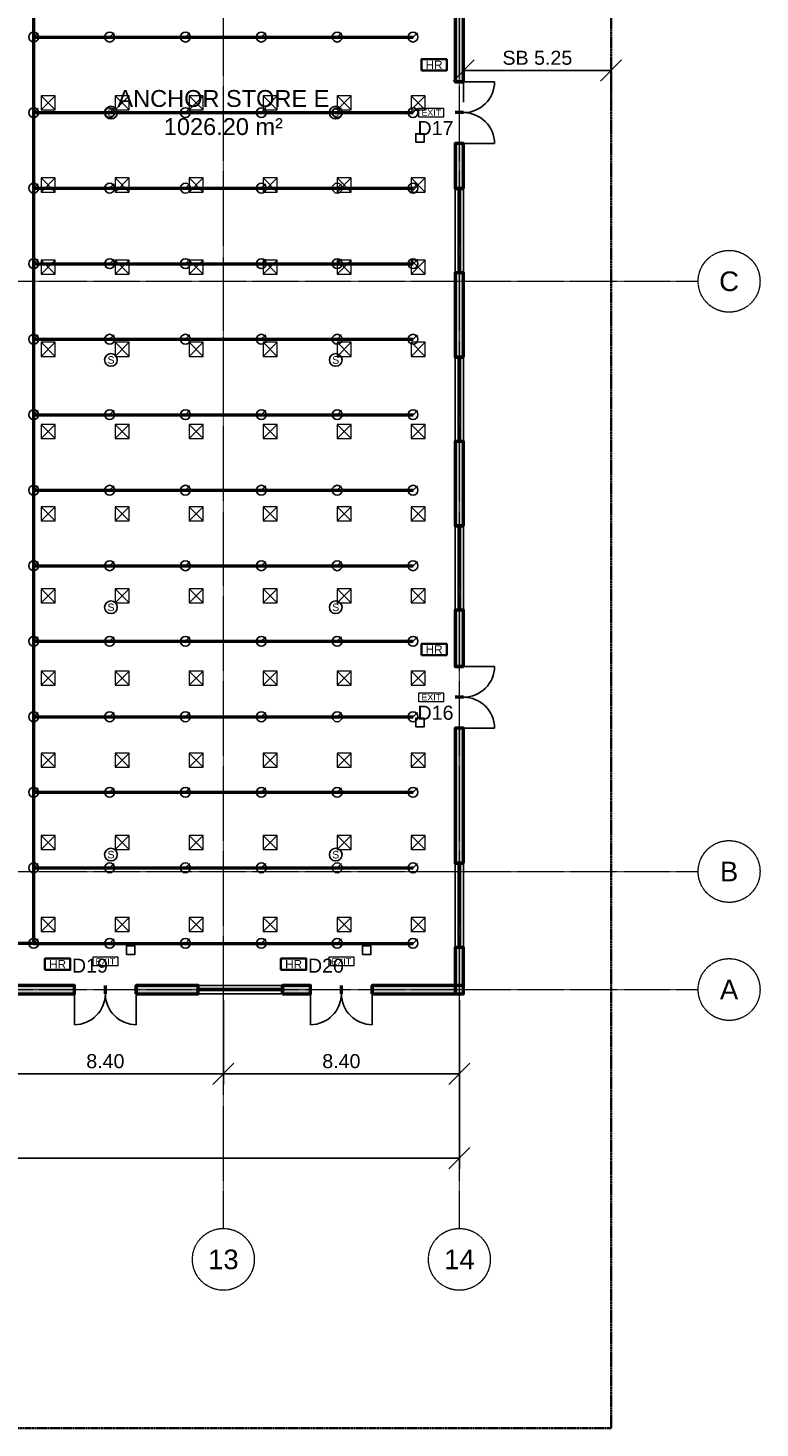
# Model space of a CAD drawing. Header units: millimetres. Extents: x -5300 to 125300, y -375 to 90375.
# Tile 8 of 10: x 99246 to 125300, y 0 to 49812. Entities that reach past the tile are written whole.
import ezdxf
from ezdxf.enums import TextEntityAlignment as Align

# ---------------------------------------------------------------- set-up
doc = ezdxf.new("R2010")
doc.units = ezdxf.units.MM
doc.linetypes.add('CENTER', pattern=[5.08, 3.175, -0.635, 0.635, -0.635])
doc.linetypes.add('PHANTOM', pattern=[6.35, 3.175, -0.635, 0.635, -0.635, 0.635, -0.635])
for name, color, linetype, lineweight in [('ACHURADO', 8, 'Continuous', 9), ('COTAS', 1, 'Continuous', 18), ('E-ANNO-TEXT', 52, 'Continuous', 18), ('E-FALM', 230, 'Continuous', 25), ('E-LITE-EMER', 40, 'Continuous', 18), ('EJES', 1, 'CENTER', 13), ('ETIQUETAS', 2, 'Continuous', 18), ('FP-ANNO-TEXT', 14, 'Continuous', 18), ('FP-HOSE', 20, 'Continuous', 35), ('FP-SPRK-HEAD', 1, 'Continuous', 25), ('FP-SPRK-PIPE', 12, 'Continuous', 50), ('LIMITE-PREDIO', 1, 'PHANTOM', 35), ('LOCALES', 2, 'Continuous', 18), ('M-HVAC-SCD', 4, 'Continuous', 18), ('MUROS', 7, 'Continuous', 50), ('PUERTAS', 3, 'Continuous', 25), ('VENTANAS', 5, 'Continuous', 25)]:
    doc.layers.add(name, color=color, linetype=linetype, lineweight=lineweight)
doc.styles.add('MX-ARIAL', font='arial.ttf')
doc.dimstyles.new('MX-100-M', dxfattribs={"dimscale": 250, "dimtxt": 2, "dimasz": 1.5, "dimexe": 1.5, "dimexo": 1.5, "dimgap": 0.8, "dimtad": 1, "dimlfac": 0.001, "dimzin": 0, "dimdsep": 46, "dimtxsty": 'MX-ARIAL', "dimtsz": 1.5, "dimcen": 2.5, "dimclrd": 256, "dimclre": 256, "dimclrt": 256, "dimazin": 3, "dimtfac": 1, "dimtmove": 0, "dimatfit": 3})

msp = doc.modelspace()

# ---------------------------------------------------------------- hatches: boundary and pattern name
at = {"layer": 'ACHURADO'}
for points in [[(114750, 47900), (114750, 53100), (114450, 53100), (114450, 47900)], [(114750, 44100), (114750, 45700), (114450, 45700), (114450, 44100)], [(114750, 38100), (114750, 41100), (114450, 41100), (114450, 38100)], [(114750, 32100), (114750, 35100), (114450, 35100), (114450, 32100)], [(114750, 27100), (114750, 29100), (114450, 29100), (114450, 27100)], [(114750, 20100), (114750, 24900), (114450, 24900), (114450, 20100)], [(114750, 15450), (114750, 17100), (114450, 17100), (114450, 15450)], [(92100, 15450), (100900, 15450), (100900, 15750), (92100, 15750)], [(103100, 15450), (105300, 15450), (105300, 15750), (103100, 15750)], [(108300, 15450), (109300, 15450), (109300, 15750), (108300, 15750)], [(111500, 15450), (114750, 15450), (114750, 15750), (111500, 15750)]]:
    msp.add_hatch(color=256, dxfattribs=at).paths.add_polyline_path(points)

# ---------------------------------------------------------------- linework, layer by layer
at = {"layer": 'E-FALM'}
for points in [[(113050, 45750), (113350, 45750), (113350, 46050), (113050, 46050)], [(113050, 24950), (113350, 24950), (113350, 25250), (113050, 25250)], [(102750, 16850), (103050, 16850), (103050, 17150), (102750, 17150)], [(111150, 16850), (111450, 16850), (111450, 17150), (111150, 17150)]]:
    msp.add_lwpolyline(points, close=True, dxfattribs=at)
for centre in [(102200, 46800), (110200, 46800), (102200, 38000), (110200, 38000), (102200, 29200), (110200, 29200), (102200, 20400), (110200, 20400)]:
    msp.add_circle(centre, 225, dxfattribs=at)
at = {"layer": 'E-LITE-EMER'}
for points in [[(113150, 46650), (114050, 46650), (114050, 46950), (113150, 46950)], [(113150, 25850), (114050, 25850), (114050, 26150), (113150, 26150)], [(101550, 16450), (102450, 16450), (102450, 16750), (101550, 16750)], [(109950, 16450), (110850, 16450), (110850, 16750), (109950, 16750)]]:
    msp.add_lwpolyline(points, close=True, dxfattribs=at)
at = {"layer": 'EJES'}
for p, q in [((106200, 7100), (106200, 86500)), ((114600, 7100), (114600, 86500)), ((-3100, 40800), (123100, 40800)), ((-3100, 19800), (123100, 19800)), ((-3100, 15600), (123100, 15600))]:
    msp.add_line(p, q, dxfattribs=at)
for centre in [(124200, 40800), (124200, 19800), (124200, 15600), (106200, 6000), (114600, 6000)]:
    msp.add_circle(centre, 1100, dxfattribs=at)
at = {"layer": 'FP-HOSE'}
for points in [[(113250, 48300), (114150, 48300), (114150, 48700), (113250, 48700)], [(113250, 27500), (114150, 27500), (114150, 27900), (113250, 27900)], [(99850, 16300), (100750, 16300), (100750, 16700), (99850, 16700)], [(108250, 16300), (109150, 16300), (109150, 16700), (108250, 16700)]]:
    msp.add_lwpolyline(points, close=True, dxfattribs=at)
at = {"layer": 'FP-SPRK-HEAD'}
for p, q in [((99450, 49486.957), (99607.5, 49644.457)), ((102150, 49486.957), (102307.5, 49644.457)), ((104850, 49486.957), (105007.5, 49644.457)), ((107550, 49486.957), (107707.5, 49644.457)), ((110250, 49486.957), (110407.5, 49644.457)), ((112950, 49486.957), (113107.5, 49644.457)), ((99450, 46800), (99607.5, 46957.5)), ((102150, 46800), (102307.5, 46957.5)), ((104850, 46800), (105007.5, 46957.5)), ((107550, 46800), (107707.5, 46957.5)), ((110250, 46800), (110407.5, 46957.5)), ((112950, 46800), (113107.5, 46957.5)), ((99450, 44113.043), (99607.5, 44270.543)), ((102150, 44113.043), (102307.5, 44270.543)), ((104850, 44113.043), (105007.5, 44270.543)), ((107550, 44113.043), (107707.5, 44270.543)), ((110250, 44113.043), (110407.5, 44270.543)), ((112950, 44113.043), (113107.5, 44270.543)), ((99450, 41426.087), (99607.5, 41583.587)), ((102150, 41426.087), (102307.5, 41583.587)), ((104850, 41426.087), (105007.5, 41583.587)), ((107550, 41426.087), (107707.5, 41583.587)), ((110250, 41426.087), (110407.5, 41583.587)), ((112950, 41426.087), (113107.5, 41583.587)), ((99450, 38739.13), (99607.5, 38896.63)), ((102150, 38739.13), (102307.5, 38896.63)), ((104850, 38739.13), (105007.5, 38896.63)), ((107550, 38739.13), (107707.5, 38896.63)), ((110250, 38739.13), (110407.5, 38896.63)), ((112950, 38739.13), (113107.5, 38896.63)), ((99450, 36052.174), (99607.5, 36209.674)), ((102150, 36052.174), (102307.5, 36209.674)), ((104850, 36052.174), (105007.5, 36209.674)), ((107550, 36052.174), (107707.5, 36209.674)), ((110250, 36052.174), (110407.5, 36209.674)), ((112950, 36052.174), (113107.5, 36209.674)), ((99450, 33365.217), (99607.5, 33522.717)), ((102150, 33365.217), (102307.5, 33522.717)), ((104850, 33365.217), (105007.5, 33522.717)), ((107550, 33365.217), (107707.5, 33522.717)), ((110250, 33365.217), (110407.5, 33522.717)), ((112950, 33365.217), (113107.5, 33522.717)), ((99450, 30678.261), (99607.5, 30835.761)), ((102150, 30678.261), (102307.5, 30835.761)), ((104850, 30678.261), (105007.5, 30835.761)), ((107550, 30678.261), (107707.5, 30835.761)), ((110250, 30678.261), (110407.5, 30835.761)), ((112950, 30678.261), (113107.5, 30835.761)), ((99450, 27991.304), (99607.5, 28148.804)), ((102150, 27991.304), (102307.5, 28148.804)), ((104850, 27991.304), (105007.5, 28148.804)), ((107550, 27991.304), (107707.5, 28148.804)), ((110250, 27991.304), (110407.5, 28148.804)), ((112950, 27991.304), (113107.5, 28148.804)), ((99450, 25304.348), (99607.5, 25461.848)), ((102150, 25304.348), (102307.5, 25461.848)), ((104850, 25304.348), (105007.5, 25461.848)), ((107550, 25304.348), (107707.5, 25461.848)), ((110250, 25304.348), (110407.5, 25461.848)), ((112950, 25304.348), (113107.5, 25461.848)), ((99450, 22617.391), (99607.5, 22774.891)), ((102150, 22617.391), (102307.5, 22774.891)), ((104850, 22617.391), (105007.5, 22774.891)), ((107550, 22617.391), (107707.5, 22774.891)), ((110250, 22617.391), (110407.5, 22774.891)), ((112950, 22617.391), (113107.5, 22774.891)), ((99450, 19930.435), (99607.5, 20087.935)), ((102150, 19930.435), (102307.5, 20087.935)), ((104850, 19930.435), (105007.5, 20087.935)), ((107550, 19930.435), (107707.5, 20087.935)), ((110250, 19930.435), (110407.5, 20087.935)), ((112950, 19930.435), (113107.5, 20087.935)), ((99450, 17243.478), (99607.5, 17400.978)), ((102150, 17243.478), (102307.5, 17400.978)), ((104850, 17243.478), (105007.5, 17400.978)), ((107550, 17243.478), (107707.5, 17400.978)), ((110250, 17243.478), (110407.5, 17400.978)), ((112950, 17243.478), (113107.5, 17400.978))]:
    msp.add_line(p, q, dxfattribs=at)
for centre in [(99450, 49486.957), (102150, 49486.957), (104850, 49486.957), (107550, 49486.957), (110250, 49486.957), (112950, 49486.957), (99450, 46800), (102150, 46800), (104850, 46800), (107550, 46800), (110250, 46800), (112950, 46800), (99450, 44113.043), (102150, 44113.043), (104850, 44113.043), (107550, 44113.043), (110250, 44113.043), (112950, 44113.043), (99450, 41426.087), (102150, 41426.087), (104850, 41426.087), (107550, 41426.087), (110250, 41426.087), (112950, 41426.087), (99450, 38739.13), (102150, 38739.13), (104850, 38739.13), (107550, 38739.13), (110250, 38739.13), (112950, 38739.13), (99450, 36052.174), (102150, 36052.174), (104850, 36052.174), (107550, 36052.174), (110250, 36052.174), (112950, 36052.174), (99450, 33365.217), (102150, 33365.217), (104850, 33365.217), (107550, 33365.217), (110250, 33365.217), (112950, 33365.217), (99450, 30678.261), (102150, 30678.261), (104850, 30678.261), (107550, 30678.261), (110250, 30678.261), (112950, 30678.261), (99450, 27991.304), (102150, 27991.304), (104850, 27991.304), (107550, 27991.304), (110250, 27991.304), (112950, 27991.304), (99450, 25304.348), (102150, 25304.348), (104850, 25304.348), (107550, 25304.348), (110250, 25304.348), (112950, 25304.348), (99450, 22617.391), (102150, 22617.391), (104850, 22617.391), (107550, 22617.391), (110250, 22617.391), (112950, 22617.391), (99450, 19930.435), (102150, 19930.435), (104850, 19930.435), (107550, 19930.435), (110250, 19930.435), (112950, 19930.435), (99450, 17243.478), (102150, 17243.478), (104850, 17243.478), (107550, 17243.478), (110250, 17243.478), (112950, 17243.478)]:
    msp.add_circle(centre, 175, dxfattribs=at)
at = {"layer": 'FP-SPRK-PIPE'}
for p, q in [((99450, 49486.957), (99450, 52173.913)), ((99450, 49486.957), (102150, 49486.957)), ((99450, 46800), (99450, 49486.957)), ((102150, 49486.957), (104850, 49486.957)), ((104850, 49486.957), (107550, 49486.957)), ((107550, 49486.957), (110250, 49486.957)), ((110250, 49486.957), (112950, 49486.957)), ((99450, 46800), (102150, 46800)), ((99450, 44113.043), (99450, 46800)), ((102150, 46800), (104850, 46800)), ((104850, 46800), (107550, 46800)), ((107550, 46800), (110250, 46800)), ((110250, 46800), (112950, 46800)), ((99450, 44113.043), (102150, 44113.043)), ((99450, 41426.087), (99450, 44113.043)), ((102150, 44113.043), (104850, 44113.043)), ((104850, 44113.043), (107550, 44113.043)), ((107550, 44113.043), (110250, 44113.043)), ((110250, 44113.043), (112950, 44113.043)), ((99450, 41426.087), (102150, 41426.087)), ((99450, 38739.13), (99450, 41426.087)), ((102150, 41426.087), (104850, 41426.087)), ((104850, 41426.087), (107550, 41426.087)), ((107550, 41426.087), (110250, 41426.087)), ((110250, 41426.087), (112950, 41426.087)), ((99450, 38739.13), (102150, 38739.13)), ((99450, 36052.174), (99450, 38739.13)), ((102150, 38739.13), (104850, 38739.13)), ((104850, 38739.13), (107550, 38739.13)), ((107550, 38739.13), (110250, 38739.13)), ((110250, 38739.13), (112950, 38739.13)), ((99450, 36052.174), (102150, 36052.174)), ((99450, 33365.217), (99450, 36052.174)), ((102150, 36052.174), (104850, 36052.174)), ((104850, 36052.174), (107550, 36052.174)), ((107550, 36052.174), (110250, 36052.174)), ((110250, 36052.174), (112950, 36052.174)), ((99450, 33365.217), (102150, 33365.217)), ((99450, 30678.261), (99450, 33365.217)), ((102150, 33365.217), (104850, 33365.217)), ((104850, 33365.217), (107550, 33365.217)), ((107550, 33365.217), (110250, 33365.217)), ((110250, 33365.217), (112950, 33365.217)), ((99450, 30678.261), (102150, 30678.261)), ((99450, 27991.304), (99450, 30678.261)), ((102150, 30678.261), (104850, 30678.261)), ((104850, 30678.261), (107550, 30678.261)), ((107550, 30678.261), (110250, 30678.261)), ((110250, 30678.261), (112950, 30678.261)), ((99450, 27991.304), (102150, 27991.304)), ((99450, 25304.348), (99450, 27991.304)), ((102150, 27991.304), (104850, 27991.304)), ((104850, 27991.304), (107550, 27991.304)), ((107550, 27991.304), (110250, 27991.304)), ((110250, 27991.304), (112950, 27991.304)), ((99450, 25304.348), (102150, 25304.348)), ((99450, 22617.391), (99450, 25304.348)), ((102150, 25304.348), (104850, 25304.348)), ((104850, 25304.348), (107550, 25304.348)), ((107550, 25304.348), (110250, 25304.348)), ((110250, 25304.348), (112950, 25304.348)), ((99450, 22617.391), (102150, 22617.391)), ((99450, 19930.435), (99450, 22617.391)), ((102150, 22617.391), (104850, 22617.391)), ((104850, 22617.391), (107550, 22617.391)), ((107550, 22617.391), (110250, 22617.391)), ((110250, 22617.391), (112950, 22617.391)), ((99450, 19930.435), (102150, 19930.435)), ((99450, 17243.478), (99450, 19930.435)), ((102150, 19930.435), (104850, 19930.435)), ((104850, 19930.435), (107550, 19930.435)), ((107550, 19930.435), (110250, 19930.435)), ((110250, 19930.435), (112950, 19930.435)), ((99450, 17243.478), (97800, 17243.478)), ((99450, 17243.478), (102150, 17243.478)), ((102150, 17243.478), (104850, 17243.478)), ((104850, 17243.478), (107550, 17243.478)), ((107550, 17243.478), (110250, 17243.478)), ((110250, 17243.478), (112950, 17243.478))]:
    msp.add_line(p, q, dxfattribs=at)
at = {"layer": 'LIMITE-PREDIO'}
msp.add_lwpolyline([(0, 0), (120000, 0), (120000, 90000), (0, 90000)], close=True, dxfattribs=at)
at = {"layer": 'M-HVAC-SCD'}
for p, q in [((99716.667, 46900), (100216.667, 47400)), ((99716.667, 47400), (100216.667, 46900)), ((102350, 46900), (102850, 47400)), ((102350, 47400), (102850, 46900)), ((104983.333, 46900), (105483.333, 47400)), ((104983.333, 47400), (105483.333, 46900)), ((107616.667, 46900), (108116.667, 47400)), ((107616.667, 47400), (108116.667, 46900)), ((110250, 46900), (110750, 47400)), ((110250, 47400), (110750, 46900)), ((112883.333, 46900), (113383.333, 47400)), ((112883.333, 47400), (113383.333, 46900)), ((99716.667, 43976.19), (100216.667, 44476.19)), ((99716.667, 44476.19), (100216.667, 43976.19)), ((102350, 43976.19), (102850, 44476.19)), ((102350, 44476.19), (102850, 43976.19)), ((104983.333, 43976.19), (105483.333, 44476.19)), ((104983.333, 44476.19), (105483.333, 43976.19)), ((107616.667, 43976.19), (108116.667, 44476.19)), ((107616.667, 44476.19), (108116.667, 43976.19)), ((110250, 43976.19), (110750, 44476.19)), ((110250, 44476.19), (110750, 43976.19)), ((112883.333, 43976.19), (113383.333, 44476.19)), ((112883.333, 44476.19), (113383.333, 43976.19)), ((99716.667, 41052.381), (100216.667, 41552.381)), ((99716.667, 41552.381), (100216.667, 41052.381)), ((102350, 41052.381), (102850, 41552.381)), ((102350, 41552.381), (102850, 41052.381)), ((104983.333, 41052.381), (105483.333, 41552.381)), ((104983.333, 41552.381), (105483.333, 41052.381)), ((107616.667, 41052.381), (108116.667, 41552.381)), ((107616.667, 41552.381), (108116.667, 41052.381)), ((110250, 41052.381), (110750, 41552.381)), ((110250, 41552.381), (110750, 41052.381)), ((112883.333, 41052.381), (113383.333, 41552.381)), ((112883.333, 41552.381), (113383.333, 41052.381)), ((99716.667, 38128.571), (100216.667, 38628.571)), ((99716.667, 38628.571), (100216.667, 38128.571)), ((102350, 38128.571), (102850, 38628.571)), ((102350, 38628.571), (102850, 38128.571)), ((104983.333, 38128.571), (105483.333, 38628.571)), ((104983.333, 38628.571), (105483.333, 38128.571)), ((107616.667, 38128.571), (108116.667, 38628.571)), ((107616.667, 38628.571), (108116.667, 38128.571)), ((110250, 38128.571), (110750, 38628.571)), ((110250, 38628.571), (110750, 38128.571)), ((112883.333, 38128.571), (113383.333, 38628.571)), ((112883.333, 38628.571), (113383.333, 38128.571)), ((99716.667, 35204.762), (100216.667, 35704.762)), ((99716.667, 35704.762), (100216.667, 35204.762)), ((102350, 35204.762), (102850, 35704.762)), ((102350, 35704.762), (102850, 35204.762)), ((104983.333, 35204.762), (105483.333, 35704.762)), ((104983.333, 35704.762), (105483.333, 35204.762)), ((107616.667, 35204.762), (108116.667, 35704.762)), ((107616.667, 35704.762), (108116.667, 35204.762)), ((110250, 35204.762), (110750, 35704.762)), ((110250, 35704.762), (110750, 35204.762)), ((112883.333, 35204.762), (113383.333, 35704.762)), ((112883.333, 35704.762), (113383.333, 35204.762)), ((99716.667, 32280.952), (100216.667, 32780.952)), ((99716.667, 32780.952), (100216.667, 32280.952)), ((102350, 32280.952), (102850, 32780.952)), ((102350, 32780.952), (102850, 32280.952)), ((104983.333, 32280.952), (105483.333, 32780.952)), ((104983.333, 32780.952), (105483.333, 32280.952)), ((107616.667, 32280.952), (108116.667, 32780.952)), ((107616.667, 32780.952), (108116.667, 32280.952)), ((110250, 32280.952), (110750, 32780.952)), ((110250, 32780.952), (110750, 32280.952)), ((112883.333, 32280.952), (113383.333, 32780.952)), ((112883.333, 32780.952), (113383.333, 32280.952)), ((99716.667, 29357.143), (100216.667, 29857.143)), ((99716.667, 29857.143), (100216.667, 29357.143)), ((102350, 29357.143), (102850, 29857.143)), ((102350, 29857.143), (102850, 29357.143)), ((104983.333, 29357.143), (105483.333, 29857.143)), ((104983.333, 29857.143), (105483.333, 29357.143)), ((107616.667, 29357.143), (108116.667, 29857.143)), ((107616.667, 29857.143), (108116.667, 29357.143)), ((110250, 29357.143), (110750, 29857.143)), ((110250, 29857.143), (110750, 29357.143)), ((112883.333, 29357.143), (113383.333, 29857.143)), ((112883.333, 29857.143), (113383.333, 29357.143)), ((99716.667, 26433.333), (100216.667, 26933.333)), ((99716.667, 26933.333), (100216.667, 26433.333)), ((102350, 26433.333), (102850, 26933.333)), ((102350, 26933.333), (102850, 26433.333)), ((104983.333, 26433.333), (105483.333, 26933.333)), ((104983.333, 26933.333), (105483.333, 26433.333)), ((107616.667, 26433.333), (108116.667, 26933.333)), ((107616.667, 26933.333), (108116.667, 26433.333)), ((110250, 26433.333), (110750, 26933.333)), ((110250, 26933.333), (110750, 26433.333)), ((112883.333, 26433.333), (113383.333, 26933.333)), ((112883.333, 26933.333), (113383.333, 26433.333)), ((99716.667, 23509.524), (100216.667, 24009.524)), ((99716.667, 24009.524), (100216.667, 23509.524)), ((102350, 23509.524), (102850, 24009.524)), ((102350, 24009.524), (102850, 23509.524)), ((104983.333, 23509.524), (105483.333, 24009.524)), ((104983.333, 24009.524), (105483.333, 23509.524)), ((107616.667, 23509.524), (108116.667, 24009.524)), ((107616.667, 24009.524), (108116.667, 23509.524)), ((110250, 23509.524), (110750, 24009.524)), ((110250, 24009.524), (110750, 23509.524)), ((112883.333, 23509.524), (113383.333, 24009.524)), ((112883.333, 24009.524), (113383.333, 23509.524)), ((99716.667, 20585.714), (100216.667, 21085.714)), ((99716.667, 21085.714), (100216.667, 20585.714)), ((102350, 20585.714), (102850, 21085.714)), ((102350, 21085.714), (102850, 20585.714)), ((104983.333, 20585.714), (105483.333, 21085.714)), ((104983.333, 21085.714), (105483.333, 20585.714)), ((107616.667, 20585.714), (108116.667, 21085.714)), ((107616.667, 21085.714), (108116.667, 20585.714)), ((110250, 20585.714), (110750, 21085.714)), ((110250, 21085.714), (110750, 20585.714)), ((112883.333, 20585.714), (113383.333, 21085.714)), ((112883.333, 21085.714), (113383.333, 20585.714)), ((99716.667, 17661.905), (100216.667, 18161.905)), ((99716.667, 18161.905), (100216.667, 17661.905)), ((102350, 17661.905), (102850, 18161.905)), ((102350, 18161.905), (102850, 17661.905)), ((104983.333, 17661.905), (105483.333, 18161.905)), ((104983.333, 18161.905), (105483.333, 17661.905)), ((107616.667, 17661.905), (108116.667, 18161.905)), ((107616.667, 18161.905), (108116.667, 17661.905)), ((110250, 17661.905), (110750, 18161.905)), ((110250, 18161.905), (110750, 17661.905)), ((112883.333, 17661.905), (113383.333, 18161.905)), ((112883.333, 18161.905), (113383.333, 17661.905))]:
    msp.add_line(p, q, dxfattribs=at)
for points in [[(99716.667, 46900), (100216.667, 46900), (100216.667, 47400), (99716.667, 47400)], [(102350, 46900), (102850, 46900), (102850, 47400), (102350, 47400)], [(104983.333, 46900), (105483.333, 46900), (105483.333, 47400), (104983.333, 47400)], [(107616.667, 46900), (108116.667, 46900), (108116.667, 47400), (107616.667, 47400)], [(110250, 46900), (110750, 46900), (110750, 47400), (110250, 47400)], [(112883.333, 46900), (113383.333, 46900), (113383.333, 47400), (112883.333, 47400)], [(99716.667, 43976.19), (100216.667, 43976.19), (100216.667, 44476.19), (99716.667, 44476.19)], [(102350, 43976.19), (102850, 43976.19), (102850, 44476.19), (102350, 44476.19)], [(104983.333, 43976.19), (105483.333, 43976.19), (105483.333, 44476.19), (104983.333, 44476.19)], [(107616.667, 43976.19), (108116.667, 43976.19), (108116.667, 44476.19), (107616.667, 44476.19)], [(110250, 43976.19), (110750, 43976.19), (110750, 44476.19), (110250, 44476.19)], [(112883.333, 43976.19), (113383.333, 43976.19), (113383.333, 44476.19), (112883.333, 44476.19)], [(99716.667, 41052.381), (100216.667, 41052.381), (100216.667, 41552.381), (99716.667, 41552.381)], [(102350, 41052.381), (102850, 41052.381), (102850, 41552.381), (102350, 41552.381)], [(104983.333, 41052.381), (105483.333, 41052.381), (105483.333, 41552.381), (104983.333, 41552.381)], [(107616.667, 41052.381), (108116.667, 41052.381), (108116.667, 41552.381), (107616.667, 41552.381)], [(110250, 41052.381), (110750, 41052.381), (110750, 41552.381), (110250, 41552.381)], [(112883.333, 41052.381), (113383.333, 41052.381), (113383.333, 41552.381), (112883.333, 41552.381)], [(99716.667, 38128.571), (100216.667, 38128.571), (100216.667, 38628.571), (99716.667, 38628.571)], [(102350, 38128.571), (102850, 38128.571), (102850, 38628.571), (102350, 38628.571)], [(104983.333, 38128.571), (105483.333, 38128.571), (105483.333, 38628.571), (104983.333, 38628.571)], [(107616.667, 38128.571), (108116.667, 38128.571), (108116.667, 38628.571), (107616.667, 38628.571)], [(110250, 38128.571), (110750, 38128.571), (110750, 38628.571), (110250, 38628.571)], [(112883.333, 38128.571), (113383.333, 38128.571), (113383.333, 38628.571), (112883.333, 38628.571)], [(99716.667, 35204.762), (100216.667, 35204.762), (100216.667, 35704.762), (99716.667, 35704.762)], [(102350, 35204.762), (102850, 35204.762), (102850, 35704.762), (102350, 35704.762)], [(104983.333, 35204.762), (105483.333, 35204.762), (105483.333, 35704.762), (104983.333, 35704.762)], [(107616.667, 35204.762), (108116.667, 35204.762), (108116.667, 35704.762), (107616.667, 35704.762)], [(110250, 35204.762), (110750, 35204.762), (110750, 35704.762), (110250, 35704.762)], [(112883.333, 35204.762), (113383.333, 35204.762), (113383.333, 35704.762), (112883.333, 35704.762)], [(99716.667, 32280.952), (100216.667, 32280.952), (100216.667, 32780.952), (99716.667, 32780.952)], [(102350, 32280.952), (102850, 32280.952), (102850, 32780.952), (102350, 32780.952)], [(104983.333, 32280.952), (105483.333, 32280.952), (105483.333, 32780.952), (104983.333, 32780.952)], [(107616.667, 32280.952), (108116.667, 32280.952), (108116.667, 32780.952), (107616.667, 32780.952)], [(110250, 32280.952), (110750, 32280.952), (110750, 32780.952), (110250, 32780.952)], [(112883.333, 32280.952), (113383.333, 32280.952), (113383.333, 32780.952), (112883.333, 32780.952)], [(99716.667, 29357.143), (100216.667, 29357.143), (100216.667, 29857.143), (99716.667, 29857.143)], [(102350, 29357.143), (102850, 29357.143), (102850, 29857.143), (102350, 29857.143)], [(104983.333, 29357.143), (105483.333, 29357.143), (105483.333, 29857.143), (104983.333, 29857.143)], [(107616.667, 29357.143), (108116.667, 29357.143), (108116.667, 29857.143), (107616.667, 29857.143)], [(110250, 29357.143), (110750, 29357.143), (110750, 29857.143), (110250, 29857.143)], [(112883.333, 29357.143), (113383.333, 29357.143), (113383.333, 29857.143), (112883.333, 29857.143)], [(99716.667, 26433.333), (100216.667, 26433.333), (100216.667, 26933.333), (99716.667, 26933.333)], [(102350, 26433.333), (102850, 26433.333), (102850, 26933.333), (102350, 26933.333)], [(104983.333, 26433.333), (105483.333, 26433.333), (105483.333, 26933.333), (104983.333, 26933.333)], [(107616.667, 26433.333), (108116.667, 26433.333), (108116.667, 26933.333), (107616.667, 26933.333)], [(110250, 26433.333), (110750, 26433.333), (110750, 26933.333), (110250, 26933.333)], [(112883.333, 26433.333), (113383.333, 26433.333), (113383.333, 26933.333), (112883.333, 26933.333)], [(99716.667, 23509.524), (100216.667, 23509.524), (100216.667, 24009.524), (99716.667, 24009.524)], [(102350, 23509.524), (102850, 23509.524), (102850, 24009.524), (102350, 24009.524)], [(104983.333, 23509.524), (105483.333, 23509.524), (105483.333, 24009.524), (104983.333, 24009.524)], [(107616.667, 23509.524), (108116.667, 23509.524), (108116.667, 24009.524), (107616.667, 24009.524)], [(110250, 23509.524), (110750, 23509.524), (110750, 24009.524), (110250, 24009.524)], [(112883.333, 23509.524), (113383.333, 23509.524), (113383.333, 24009.524), (112883.333, 24009.524)], [(99716.667, 20585.714), (100216.667, 20585.714), (100216.667, 21085.714), (99716.667, 21085.714)], [(102350, 20585.714), (102850, 20585.714), (102850, 21085.714), (102350, 21085.714)], [(104983.333, 20585.714), (105483.333, 20585.714), (105483.333, 21085.714), (104983.333, 21085.714)], [(107616.667, 20585.714), (108116.667, 20585.714), (108116.667, 21085.714), (107616.667, 21085.714)], [(110250, 20585.714), (110750, 20585.714), (110750, 21085.714), (110250, 21085.714)], [(112883.333, 20585.714), (113383.333, 20585.714), (113383.333, 21085.714), (112883.333, 21085.714)], [(99716.667, 17661.905), (100216.667, 17661.905), (100216.667, 18161.905), (99716.667, 18161.905)], [(102350, 17661.905), (102850, 17661.905), (102850, 18161.905), (102350, 18161.905)], [(104983.333, 17661.905), (105483.333, 17661.905), (105483.333, 18161.905), (104983.333, 18161.905)], [(107616.667, 17661.905), (108116.667, 17661.905), (108116.667, 18161.905), (107616.667, 18161.905)], [(110250, 17661.905), (110750, 17661.905), (110750, 18161.905), (110250, 18161.905)], [(112883.333, 17661.905), (113383.333, 17661.905), (113383.333, 18161.905), (112883.333, 18161.905)]]:
    msp.add_lwpolyline(points, close=True, dxfattribs=at)
at = {"layer": 'MUROS'}
for p, q in [((114750, 47900), (114450, 47900)), ((114750, 46800), (114450, 46800)), ((114750, 46800), (114450, 46800)), ((114750, 45700), (114450, 45700)), ((114750, 44100), (114450, 44100)), ((114750, 41100), (114450, 41100)), ((114750, 38100), (114450, 38100)), ((114750, 35100), (114450, 35100)), ((114750, 32100), (114450, 32100)), ((114750, 29100), (114450, 29100)), ((114750, 27100), (114450, 27100)), ((114750, 26000), (114450, 26000)), ((114750, 26000), (114450, 26000)), ((114750, 24900), (114450, 24900)), ((114750, 20100), (114450, 20100)), ((114750, 17100), (114450, 17100)), ((100900, 15450), (100900, 15750)), ((102000, 15450), (102000, 15750)), ((102000, 15450), (102000, 15750)), ((103100, 15450), (103100, 15750)), ((105300, 15450), (105300, 15750)), ((108300, 15450), (108300, 15750)), ((109300, 15450), (109300, 15750)), ((110400, 15450), (110400, 15750)), ((110400, 15450), (110400, 15750)), ((111500, 15450), (111500, 15750))]:
    msp.add_line(p, q, dxfattribs=at)
for points in [[(114750, 47900), (114750, 53100), (114450, 53100), (114450, 47900)], [(114750, 44100), (114750, 45700), (114450, 45700), (114450, 44100)], [(114750, 38100), (114750, 41100), (114450, 41100), (114450, 38100)], [(114750, 32100), (114750, 35100), (114450, 35100), (114450, 32100)], [(114750, 27100), (114750, 29100), (114450, 29100), (114450, 27100)], [(114750, 20100), (114750, 24900), (114450, 24900), (114450, 20100)], [(114750, 15450), (114750, 17100), (114450, 17100), (114450, 15450)], [(92100, 15450), (100900, 15450), (100900, 15750), (92100, 15750)], [(103100, 15450), (105300, 15450), (105300, 15750), (103100, 15750)], [(108300, 15450), (109300, 15450), (109300, 15750), (108300, 15750)], [(111500, 15450), (114750, 15450), (114750, 15750), (111500, 15750)]]:
    msp.add_lwpolyline(points, close=True, dxfattribs=at)
at = {"layer": 'PUERTAS'}
for p, q in [((114750, 47900), (115850, 47900)), ((114750, 45700), (115850, 45700)), ((114750, 27100), (115850, 27100)), ((114750, 24900), (115850, 24900)), ((100900, 15450), (100900, 14350)), ((103100, 15450), (103100, 14350)), ((109300, 15450), (109300, 14350)), ((111500, 15450), (111500, 14350))]:
    msp.add_line(p, q, dxfattribs=at)
for centre, start, end in [((114750, 47900), -90, 0), ((114750, 45700), 0, 90), ((114750, 27100), -90, 0), ((114750, 24900), 0, 90), ((100900, 15450), -90, 0), ((103100, 15450), 180, -90), ((109300, 15450), -90, 0), ((111500, 15450), 180, -90)]:
    msp.add_arc(centre, 1100, start, end, dxfattribs=at)
at = {"layer": 'VENTANAS'}
for p, q in [((114450, 41100), (114450, 44100)), ((114562.5, 41100), (114562.5, 44100)), ((114637.5, 41100), (114637.5, 44100)), ((114750, 41100), (114750, 44100)), ((114450, 35100), (114450, 38100)), ((114562.5, 35100), (114562.5, 38100)), ((114637.5, 35100), (114637.5, 38100)), ((114750, 35100), (114750, 38100)), ((114450, 29100), (114450, 32100)), ((114562.5, 29100), (114562.5, 32100)), ((114637.5, 29100), (114637.5, 32100)), ((114750, 29100), (114750, 32100)), ((114450, 17100), (114450, 20100)), ((114562.5, 17100), (114562.5, 20100)), ((114637.5, 17100), (114637.5, 20100)), ((114750, 17100), (114750, 20100)), ((105300, 15750), (108300, 15750)), ((105300, 15637.5), (108300, 15637.5)), ((105300, 15562.5), (108300, 15562.5)), ((105300, 15450), (108300, 15450))]:
    msp.add_line(p, q, dxfattribs=at)

# ---------------------------------------------------------------- texts
at = {"layer": 'E-ANNO-TEXT', "style": 'MX-ARIAL'}
for p in [(113600, 46800), (113600, 26000), (102000, 16600), (110400, 16600)]:
    msp.add_text('EXIT', height=225, dxfattribs=at).set_placement(p, align=Align.MIDDLE_CENTER)
at = {"layer": 'E-FALM', "style": 'MX-ARIAL'}
for p in [(102200, 46800), (110200, 46800), (102200, 38000), (110200, 38000), (102200, 29200), (110200, 29200), (102200, 20400), (110200, 20400)]:
    msp.add_text('S', height=270, dxfattribs=at).set_placement(p, align=Align.MIDDLE_CENTER)
at = {"layer": 'EJES', "style": 'MX-ARIAL'}
for s, p in [('C', (124200, 40800)), ('B', (124200, 19800)), ('A', (124200, 15600)), ('13', (106200, 6000)), ('14', (114600, 6000))]:
    msp.add_text(s, height=700, dxfattribs=at).set_placement(p, align=Align.MIDDLE_CENTER)
at = {"layer": 'ETIQUETAS', "style": 'MX-ARIAL'}
for s, p in [('D17', (113750, 46250)), ('D16', (113750, 25450)), ('D19', (101450, 16450)), ('D20', (109850, 16450))]:
    msp.add_text(s, height=500, dxfattribs=at).set_placement(p, align=Align.MIDDLE_CENTER)
at = {"layer": 'FP-ANNO-TEXT', "style": 'MX-ARIAL'}
for p in [(113700, 48500), (113700, 27700), (100300, 16500), (108700, 16500)]:
    msp.add_text('HR', height=300, dxfattribs=at).set_placement(p, align=Align.MIDDLE_CENTER)
at = {"layer": 'LOCALES', "insert": (106200, 46800), "char_height": 600, "attachment_point": 5, "style": 'MX-ARIAL'}
msp.add_mtext('ANCHOR STORE E\\P1026.20 m²', dxfattribs=at)

# ---------------------------------------------------------------- dimensions: what is measured, and where the dimension line sits
at = {"layer": 'COTAS'}
msp.add_linear_dim(base=(114750, 48300), p1=(114750, 46800), p2=(120000, 46800), text='SB <>', dimstyle='MX-100-M', dxfattribs=at).render()
for base, p1, p2 in [((5400, 9600), (5400, 15600), (114600, 15600)), ((97800, 12600), (97800, 15600), (106200, 15600)), ((106200, 12600), (106200, 15600), (114600, 15600))]:
    msp.add_linear_dim(base=base, p1=p1, p2=p2, dimstyle='MX-100-M', dxfattribs=at).render()

doc.saveas('drawing.dxf')
